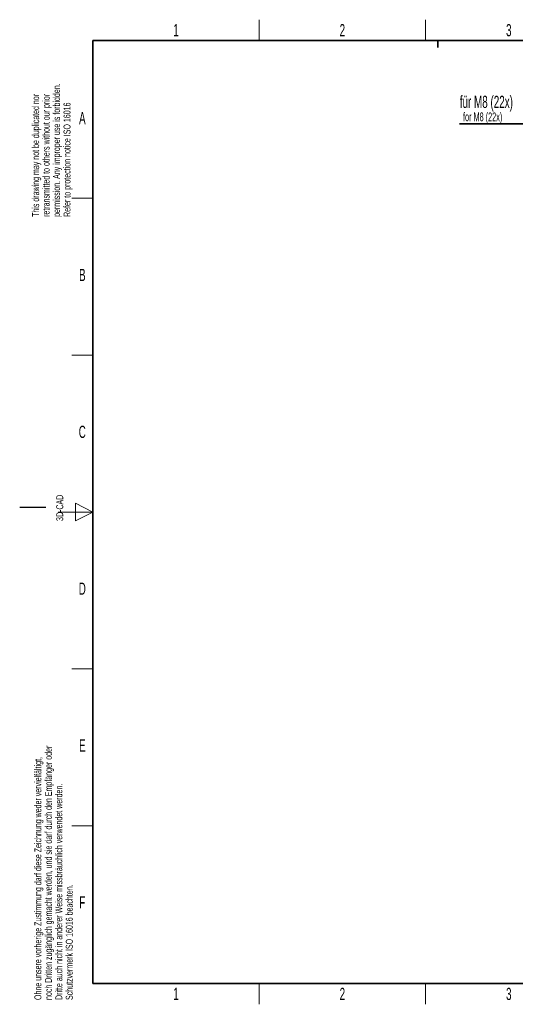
# Paper-space layout 'Blatt3' of a CAD drawing. Header units: millimetres. Extents: x 5 to 418, y 2 to 292.
import ezdxf

# ---------------------------------------------------------------- set-up
doc = ezdxf.new("R2010")
doc.units = ezdxf.units.MM
doc.layers.add('SLD-0', color=7, linetype='Continuous')
doc.styles.add('SLDTEXTSTYLE0', font='TXT', dxfattribs={"width": 0.605})

# ---------------------------------------------------------------- blocks, each defined once
blk = doc.blocks.new('SW_NOTE_0_3')
at = {"layer": 'SLD-0', "color": 0}
for p, q in [((-0.0741500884, -3.5790788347), (26.9366542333, -3.5790788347)), ((26.9366542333, -3.5790788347), (-0.0741500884, -3.5790788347)), ((-0.0741500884, -3.5790788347), (26.9366542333, -3.5790788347)), ((26.9366542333, -3.5790788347), (-0.0741500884, -3.5790788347)), ((-0.0741500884, -3.5790788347), (26.9366542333, -3.5790788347)), ((26.9366542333, -3.5790788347), (-0.0741500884, -3.5790788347))]:
    blk.add_line(p, q, dxfattribs=at)
at = {"layer": 'SLD-0', "color": 0, "attachment_point": 1, "style": 'SLDTEXTSTYLE0'}
for s, insert, char_height in [('für M8 (22x)', (0, 4.5117370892), 3.5), ('for M8 (22x)', (0.9375, -0.2873911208), 2.5)]:
    blk.add_mtext(s, dxfattribs=dict(at, insert=insert, char_height=char_height))

psp = doc.layouts.new('Blatt3')

# ---------------------------------------------------------------- linework, layer by layer
at = {"layer": 'SLD-0', "lineweight": 18}
for p, q in [((73.75, 282.5), (73.75, 288.5)), ((121.5, 282.5), (121.5, 288.5)), ((20, 237.25), (26, 237.25)), ((20, 192.25), (26, 192.25)), ((26, 147.25), (21, 149.75)), ((21, 149.75), (21, 144.75)), ((16, 147.25), (26, 147.25)), ((21, 144.75), (26, 147.25)), ((20, 102.25), (26, 102.25)), ((20, 57.25), (26, 57.25)), ((73.75, 6), (73.75, 12)), ((121.5, 6), (121.5, 12))]:
    psp.add_line(p, q, dxfattribs=at)
at = {"layer": 'SLD-0', "lineweight": 35}
for p, q in [((408, 282.5), (26, 282.5)), ((26, 282.5), (26, 12)), ((26, 12), (408, 12))]:
    psp.add_line(p, q, dxfattribs=at)
at = {"layer": 'SLD-0'}
for p, q in [((125, 280.5), (125, 282.5)), ((125, 282.5), (125, 280.5)), ((12.5, 148.5), (5, 148.5))]:
    psp.add_line(p, q, dxfattribs=at)

# ---------------------------------------------------------------- block references
psp.add_blockref('SW_NOTE_0_3', (131.2866350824, 262.162512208), dxfattribs=at)

# ---------------------------------------------------------------- texts
at = {"layer": 'SLD-0', "char_height": 2, "attachment_point": 1, "rotation": 90.00000000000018, "style": 'SLDTEXTSTYLE0'}
for s, insert in [('permission. Any improper use is forbidden.', (14.5782794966, 231.9087896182)), ('retransmitted to others without our prior', (11.5782794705, 231.9087896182)), ('This drawing may not be duplicated nor', (8.5782794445, 231.9087896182)), ('Refer to protection notice ISO 16016', (17.5782795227, 231.9087896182)), ('3D-CAD', (15.4939271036, 144.6806228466)), ('noch Dritten zugänglich gemacht werden, und sie darf durch den Empfänger oder', (12.2298713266, 7.2381332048)), ('Ohne unsere vorherige Zustimmung darf diese Zeichnung weder vervielfältigt,', (9.2298713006, 7.2381332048)), ('Dritte auch nicht in anderer Weise missbräuchlich verwendet werden.', (15.2298713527, 7.2381332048)), ('Schutzvermerk ISO 16016 beachten.', (18.2298713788, 7.2381332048))]:
    psp.add_mtext(s, dxfattribs=dict(at, insert=insert))
at = {"layer": 'SLD-0', "char_height": 3.5, "attachment_point": 2, "style": 'SLDTEXTSTYLE0'}
for s, insert in [('1', (49.8527123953, 287.2429955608)), ('2', (97.6027123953, 287.2429955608)), ('3', (145.3527123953, 287.2429955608)), ('A', (22.9815679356, 262.0010772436)), ('B', (22.9815679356, 217.0010772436)), ('C', (22.9596929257, 172.0010772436)), ('D', (22.9596929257, 127.0010772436)), ('E', (22.9815679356, 82.0010772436)), ('F', (22.9536166, 37.0010772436)), ('1', (49.8527123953, 10.7429955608)), ('2', (97.6027123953, 10.7429955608)), ('3', (145.3527123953, 10.7429955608))]:
    psp.add_mtext(s, dxfattribs=dict(at, insert=insert))

doc.saveas('drawing.dxf')
